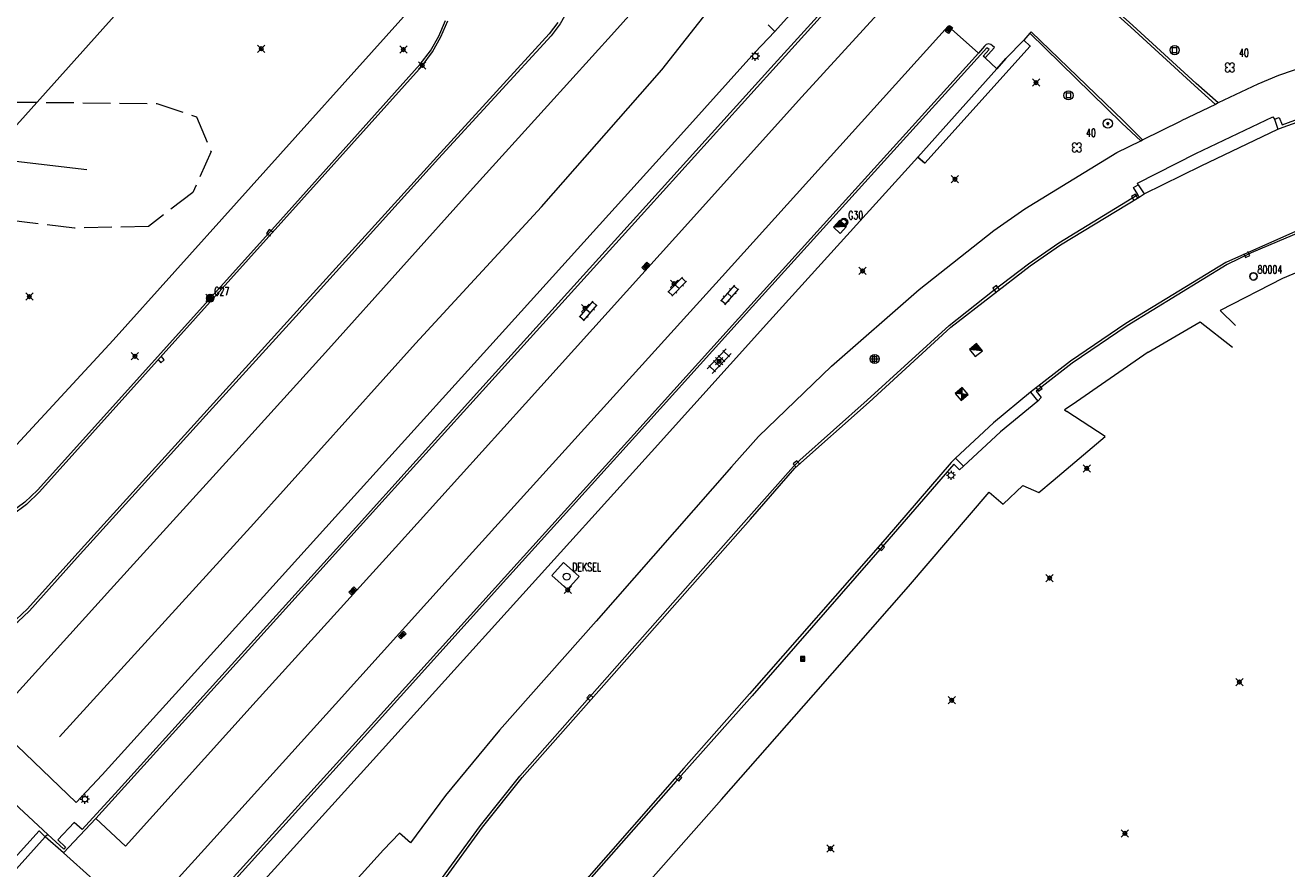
# Model space of a CAD drawing. Header units: metres. Extents: x 113132 to 113925, y 483082 to 483769.
# Tile 45 of 54: x 113794 to 113863, y 483173 to 483219. Entities that reach past the tile are written whole.
import ezdxf

# ---------------------------------------------------------------- set-up
doc = ezdxf.new("R2010")
doc.units = ezdxf.units.M
doc.header["$PDMODE"] = 35
doc.header["$PDSIZE"] = 0.2
doc.linetypes.add('TALUDLIJN', pattern=[2, 1.5, -0.5])
for name, color, linetype in [('$detailpunten', 4, 'CONTINUOUS'), ('M01_Verzgrslgpnt', 7, 'CONTINUOUS'), ('profiellijn_50m', 6, 'CONTINUOUS')]:
    doc.layers.add(name, color=color, linetype=linetype)
for name, color, linetype, lineweight in [('ASSL_as_sloot', 4, 'CONTINUOUS', 18), ('BDVK_verkeersbord', 7, 'CONTINUOUS', 18), ('BOOM_boom', 7, 'CONTINUOUS', 18), ('GPVZ_verz_grondslagpunt', 7, 'CONTINUOUS', 18), ('GSAF_gasafsluiter', 7, 'CONTINUOUS', 18), ('HEKW_hek_hekwerk', 3, 'RASTERHEK', 18), ('KKLI_kant_klinkers', 7, 'CONTINUOUS', 18), ('KLIN_klinkers', 7, 'CONTINUOUS', 18), ('KMUU_muur_kant', 1, 'CONTINUOUS', 25), ('KOLK_straatkolk', 7, 'CONTINUOUS', 18), ('KOVM_kant_overig_materiaal', 6, 'CONTINUOUS', 18), ('KTEG_kant_tegels', 7, 'CONTINUOUS', 18), ('LNTP_lantaarnpaal', 7, 'CONTINUOUS', 18), ('PLBE_paal_beton', 7, 'CONTINUOUS', 18), ('PLST_paal_staal', 7, 'CONTINUOUS', 18), ('PUOP_put_overig', 7, 'CONTINUOUS', 18), ('RPDW_rioolput_dwa', 7, 'CONTINUOUS', 18), ('RPRW_rioolput_rwa', 7, 'CONTINUOUS', 18), ('TALH_talud_hoog', 32, 'TALUDLIJN', 18), ('TGLS_tegels', 7, 'CONTINUOUS', 18), ('TKLK_trottoirkolk', 7, 'CONTINUOUS', 18)]:
    doc.layers.add(name, color=color, linetype=linetype, lineweight=lineweight)
doc.layers.add('Defpoints2', color=11, linetype='CONTINUOUS', lineweight=18, plot=False)
doc.styles.add('Romans', font='romans.shx', dxfattribs={"width": 0.7, "height": 2})
doc.linetypes.add('RASTERHEK', pattern='A,7,-1,[101,fgm.shx,S=0.5,R=0,X=0,Y=0],-2', length=10)

# ---------------------------------------------------------------- blocks, each defined once
blk = doc.blocks.new('mvpnt-flat-453')
at = {"layer": '$detailpunten', "linetype": 'Continuous'}
blk.add_point((0, 0), dxfattribs=at)
blk = doc.blocks.new('mvpnt-flat-631')
at = {"layer": '$detailpunten', "linetype": 'Continuous'}
blk.add_point((0, 0), dxfattribs=at)
blk = doc.blocks.new('mvpnt-flat-632')
at = {"layer": '$detailpunten', "linetype": 'Continuous'}
blk.add_point((0, 0), dxfattribs=at)
blk = doc.blocks.new('mvpnt-flat-633')
at = {"layer": '$detailpunten', "linetype": 'Continuous'}
blk.add_point((0, 0), dxfattribs=at)
blk = doc.blocks.new('mvpnt-flat-652')
at = {"layer": '$detailpunten', "linetype": 'Continuous'}
blk.add_point((0, 0), dxfattribs=at)
blk = doc.blocks.new('mvpnt-flat-653')
at = {"layer": '$detailpunten', "linetype": 'Continuous'}
blk.add_point((0, 0), dxfattribs=at)
blk = doc.blocks.new('mvpnt-flat-691')
at = {"layer": '$detailpunten', "linetype": 'Continuous'}
blk.add_point((0, 0), dxfattribs=at)
blk = doc.blocks.new('mvpnt-flat-692')
at = {"layer": '$detailpunten', "linetype": 'Continuous'}
blk.add_point((0, 0), dxfattribs=at)
blk = doc.blocks.new('mvpnt-flat-693')
at = {"layer": '$detailpunten', "linetype": 'Continuous'}
blk.add_point((0, 0), dxfattribs=at)
blk = doc.blocks.new('mvpnt-flat-702')
at = {"layer": '$detailpunten', "linetype": 'Continuous'}
blk.add_point((0, 0), dxfattribs=at)
blk = doc.blocks.new('mvpnt-flat-703')
at = {"layer": '$detailpunten', "linetype": 'Continuous'}
blk.add_point((0, 0), dxfattribs=at)
blk = doc.blocks.new('mvpnt-flat-704')
at = {"layer": '$detailpunten', "linetype": 'Continuous'}
blk.add_point((0, 0), dxfattribs=at)
blk = doc.blocks.new('mvpnt-flat-705')
at = {"layer": '$detailpunten', "linetype": 'Continuous'}
blk.add_point((0, 0), dxfattribs=at)
blk = doc.blocks.new('mvpnt-flat-706')
at = {"layer": '$detailpunten', "linetype": 'Continuous'}
blk.add_point((0, 0), dxfattribs=at)
blk = doc.blocks.new('mvpnt-flat-753')
at = {"layer": '$detailpunten', "linetype": 'Continuous'}
blk.add_point((0, 0), dxfattribs=at)
blk = doc.blocks.new('mvpnt-flat-754')
at = {"layer": '$detailpunten', "linetype": 'Continuous'}
blk.add_point((0, 0), dxfattribs=at)
blk = doc.blocks.new('mvpnt-flat-755')
at = {"layer": '$detailpunten', "linetype": 'Continuous'}
blk.add_point((0, 0), dxfattribs=at)
blk = doc.blocks.new('mvpnt-flat-756')
at = {"layer": '$detailpunten', "linetype": 'Continuous'}
blk.add_point((0, 0), dxfattribs=at)
blk = doc.blocks.new('mvpnt-flat-762')
at = {"layer": '$detailpunten', "linetype": 'Continuous'}
blk.add_point((0, 0), dxfattribs=at)
blk = doc.blocks.new('TKLK-flat-6')
at = {"layer": 'TKLK_trottoirkolk'}
for points in [[(0.271, -0.069), (0.082, 0.095)], [(-0.081, -0.094), (0.108, -0.257)], [(0.108, -0.257), (0.271, -0.069)]]:
    blk.add_lwpolyline(points, dxfattribs=at)
blk = doc.blocks.new('GSAF-flat-8')
at = {"layer": 'GSAF_gasafsluiter'}
for points in [[(0.125, -0.125), (0.125, 0.125), (-0.125, 0.125), (-0.125, -0.125)], [(0, -0.125), (0.125, 0), (0, 0.125), (-0.125, 0)]]:
    blk.add_lwpolyline(points, close=True, dxfattribs=at)
at = {"layer": 'GSAF_gasafsluiter', "style": 'Romans', "width": 0.7}
blk.add_text('G', height=0.15, dxfattribs=at).set_placement((-0.058, -0.071))
blk = doc.blocks.new('TKLK-flat-7')
at = {"layer": 'TKLK_trottoirkolk'}
for points in [[(0.271, -0.069), (0.082, 0.095)], [(-0.081, -0.094), (0.108, -0.257)], [(0.108, -0.257), (0.271, -0.069)]]:
    blk.add_lwpolyline(points, dxfattribs=at)
blk = doc.blocks.new('LNTP-flat-9')
at = {"layer": 'LNTP_lantaarnpaal'}
for points in [[(-0.25, 0), (-0.15, 0)], [(-0.177, 0.177), (-0.106, 0.106)], [(0, 0.25), (0, 0.15)], [(0.177, 0.177), (0.106, 0.106)], [(0.25, 0), (0.15, 0)], [(-0.177, -0.177), (-0.106, -0.106)], [(0, -0.25), (0, -0.15)], [(0.177, -0.177), (0.106, -0.106)]]:
    blk.add_lwpolyline(points, dxfattribs=at)
blk.add_circle((0, 0), 0.15, dxfattribs=at)
blk = doc.blocks.new('TKLK-flat-8')
at = {"layer": 'TKLK_trottoirkolk'}
for points in [[(-0.069, 0.27), (-0.258, 0.108)], [(-0.258, 0.108), (-0.095, -0.082)], [(0.094, 0.081), (-0.069, 0.27)]]:
    blk.add_lwpolyline(points, dxfattribs=at)
blk = doc.blocks.new('TKLK-flat-9')
at = {"layer": 'TKLK_trottoirkolk'}
for points in [[(-0.103, 0.259), (-0.269, 0.073)], [(-0.269, 0.073), (-0.083, -0.093)], [(0.083, 0.093), (-0.103, 0.259)]]:
    blk.add_lwpolyline(points, dxfattribs=at)
blk = doc.blocks.new('KLIN-flat-1')
at = {"layer": 'KLIN_klinkers'}
for p, q in [((-0.315, -0.487), (0.432, 0.387)), ((-0.087, -0.682), (0.66, 0.192)), ((0.189, 0.217), (0.246, 0.169)), ((0.4, 0.349), (0.628, 0.154)), ((-0.283, -0.449), (-0.055, -0.644)), ((-0.185, -0.219), (-0.128, -0.268)), ((0.059, -0.05), (0.287, -0.245)), ((0.116, -0.444), (0.173, -0.493)), ((0.457, -0.045), (0.514, -0.094))]:
    blk.add_line(p, q, dxfattribs=at)
blk = doc.blocks.new('KLIN-flat-2')
at = {"layer": 'KLIN_klinkers'}
for p, q in [((-0.345, -0.466), (0.456, 0.36)), ((-0.129, -0.675), (0.671, 0.151)), ((0.202, 0.205), (0.256, 0.153)), ((0.421, 0.324), (0.636, 0.115)), ((-0.31, -0.43), (-0.094, -0.639)), ((-0.198, -0.207), (-0.144, -0.259)), ((0.056, -0.053), (0.271, -0.262)), ((0.089, -0.45), (0.142, -0.502)), ((0.454, -0.074), (0.507, -0.126))]:
    blk.add_line(p, q, dxfattribs=at)
blk = doc.blocks.new('KLIN-flat-3')
at = {"layer": 'KLIN_klinkers'}
for p, q in [((0.095, 0.681), (-0.663, -0.185)), ((-0.457, 0.051), (-0.513, 0.1)), ((0.321, 0.483), (-0.437, -0.382)), ((-0.058, 0.05), (-0.284, 0.248)), ((-0.111, 0.445), (-0.168, 0.495)), ((0.288, 0.446), (0.062, 0.643)), ((0.187, 0.217), (0.131, 0.266)), ((-0.404, -0.345), (-0.63, -0.147)), ((-0.191, -0.215), (-0.248, -0.166))]:
    blk.add_line(p, q, dxfattribs=at)
blk = doc.blocks.new('TGLS-flat-7')
at = {"layer": 'TGLS_tegels'}
for points in [[(0.379, 0.674), (-0.652, -0.416)], [(0.652, 0.416), (-0.379, -0.674)], [(-0.31, 0.036), (0.053, -0.308)], [(-0.053, 0.308), (0.31, -0.036)], [(0.568, 0.237), (0.205, 0.58)], [(-0.568, -0.237), (-0.205, -0.58)]]:
    blk.add_lwpolyline(points, dxfattribs=at)
blk = doc.blocks.new('PUOP-flat-4')
at = {"layer": 'PUOP_put_overig'}
blk.add_circle((0, 0), 0.188, dxfattribs=at)
at = {"layer": 'PUOP_put_overig', "style": 'Romans', "width": 0.7}
blk.add_attdef('OMSCHRIJVING', (0.3, 0.3), '', height=0.45, dxfattribs=at)
blk = doc.blocks.new('KOLK-flat-14')
at = {"layer": 'KOLK_straatkolk'}
for p, q in [((-0.21, -0.077), (0.065, 0.214)), ((-0.139, -0.075), (0.067, 0.143)), ((-0.103, -0.109), (0.103, 0.109)), ((-0.067, -0.143), (0.139, 0.075)), ((0.21, 0.077), (-0.065, -0.214)), ((0.065, 0.214), (0.21, 0.077)), ((-0.065, -0.214), (-0.21, -0.077))]:
    blk.add_line(p, q, dxfattribs=at)
blk = doc.blocks.new('KOLK-flat-15')
at = {"layer": 'KOLK_straatkolk'}
for p, q in [((-0.212, -0.071), (0.07, 0.212)), ((-0.141, -0.071), (0.07, 0.142)), ((-0.106, -0.106), (0.106, 0.106)), ((-0.07, -0.142), (0.141, 0.071)), ((0.212, 0.071), (-0.07, -0.212)), ((0.07, 0.212), (0.212, 0.071)), ((-0.07, -0.212), (-0.212, -0.071))]:
    blk.add_line(p, q, dxfattribs=at)
blk = doc.blocks.new('LNTP-flat-13')
at = {"layer": 'LNTP_lantaarnpaal'}
for points in [[(-0.25, 0), (-0.15, 0)], [(-0.177, 0.177), (-0.106, 0.106)], [(0, 0.25), (0, 0.15)], [(0.177, 0.177), (0.106, 0.106)], [(0.25, 0), (0.15, 0)], [(-0.177, -0.177), (-0.106, -0.106)], [(0, -0.25), (0, -0.15)], [(0.177, -0.177), (0.106, -0.106)]]:
    blk.add_lwpolyline(points, dxfattribs=at)
blk.add_circle((0, 0), 0.15, dxfattribs=at)
blk = doc.blocks.new('KOLK-flat-17')
at = {"layer": 'KOLK_straatkolk'}
for p, q in [((-0.208, -0.081), (0.06, 0.215)), ((-0.138, -0.078), (0.063, 0.145)), ((-0.101, -0.111), (0.101, 0.111)), ((-0.063, -0.145), (0.138, 0.078)), ((0.208, 0.081), (-0.06, -0.215)), ((0.06, 0.215), (0.208, 0.081)), ((-0.06, -0.215), (-0.208, -0.081))]:
    blk.add_line(p, q, dxfattribs=at)
blk = doc.blocks.new('TKLK-flat-12')
at = {"layer": 'TKLK_trottoirkolk'}
for points in [[(0.253, -0.118), (0.098, 0.078)], [(-0.097, -0.078), (0.058, -0.273)], [(0.058, -0.273), (0.253, -0.118)]]:
    blk.add_lwpolyline(points, dxfattribs=at)
blk = doc.blocks.new('TKLK-flat-13')
at = {"layer": 'TKLK_trottoirkolk'}
for points in [[(0.218, -0.175), (0.114, 0.052)], [(-0.113, -0.052), (-0.009, -0.279)], [(-0.009, -0.279), (0.218, -0.175)]]:
    blk.add_lwpolyline(points, dxfattribs=at)
blk = doc.blocks.new('RPRW-flat-1')
at = {"layer": 'RPRW_rioolput_rwa'}
for points in [[(-0.02, 0.353), (-0.353, -0.02), (0.02, -0.353), (0.353, 0.02), (-0.02, 0.353)], [(0.353, 0.02), (-0.353, -0.02)], [(-0.282, -0.016), (0.017, 0.32)], [(-0.212, -0.012), (0.054, 0.286)], [(-0.141, -0.008), (0.092, 0.253)], [(-0.071, -0.004), (0.129, 0.22)], [(0.166, 0.187), (0, 0)], [(0.071, 0.004), (0.204, 0.153)], [(0.141, 0.008), (0.241, 0.12)], [(0.212, 0.012), (0.278, 0.087)], [(0.282, 0.016), (0.316, 0.054)]]:
    blk.add_lwpolyline(points, dxfattribs=at)
blk = doc.blocks.new('PLST-flat-2')
at = {"layer": 'PLST_paal_staal'}
blk.add_lwpolyline([(-0.125, -0.125), (0.125, -0.125), (0.125, 0.125), (-0.125, 0.125), (-0.125, -0.125)], dxfattribs=at)
blk.add_circle((0, 0), 0.25, dxfattribs=at)
blk = doc.blocks.new('PLST-flat-4')
at = {"layer": 'PLST_paal_staal'}
blk.add_lwpolyline([(-0.125, -0.125), (0.125, -0.125), (0.125, 0.125), (-0.125, 0.125), (-0.125, -0.125)], dxfattribs=at)
blk.add_circle((0, 0), 0.25, dxfattribs=at)
blk = doc.blocks.new('BDVK-flat-13')
at = {"layer": 'BDVK_verkeersbord'}
for points in [[(-0.062, 0), (0.062, 0)], [(-0.057, 0.025), (0.057, 0.025)], [(-0.038, 0.05), (0.038, 0.05)], [(-0.057, -0.025), (0.057, -0.025)], [(-0.038, -0.05), (0.038, -0.05)]]:
    blk.add_lwpolyline(points, dxfattribs=at)
for radius in [0.25, 0.0625]:
    blk.add_circle((0, 0), radius, dxfattribs=at)
blk = doc.blocks.new('BOOM-flat-55')
at = {"layer": 'BOOM_boom'}
for centre, start, end in [((-0.125, 0.125), 0, 270), ((-0.125, -0.125), 90, 0), ((0.125, 0.125), 270, 180), ((0.125, -0.125), 180, 90)]:
    blk.add_arc(centre, 0.125, start, end, dxfattribs=at)
at = {"layer": 'BOOM_boom', "style": 'Romans', "width": 0.7}
for tag, p in [('STAMDIAMETER', (0.5, 0.575)), ('KRUINDIAMETER', (0.5, -0.175)), ('SOORT', (0.5, -0.875))]:
    blk.add_attdef(tag, p, '', height=0.45, dxfattribs=at)
blk = doc.blocks.new('BOOM-flat-56')
at = {"layer": 'BOOM_boom'}
for centre, start, end in [((-0.125, 0.125), 0, 270), ((-0.125, -0.125), 90, 0), ((0.125, 0.125), 270, 180), ((0.125, -0.125), 180, 90)]:
    blk.add_arc(centre, 0.125, start, end, dxfattribs=at)
at = {"layer": 'BOOM_boom', "style": 'Romans', "width": 0.7}
for tag, p in [('STAMDIAMETER', (0.5, 0.575)), ('KRUINDIAMETER', (0.5, -0.175)), ('SOORT', (0.5, -0.875))]:
    blk.add_attdef(tag, p, '', height=0.45, dxfattribs=at)
blk = doc.blocks.new('RPRW-flat-3')
at = {"layer": 'RPRW_rioolput_rwa'}
for points in [[(0.037, 0.352), (-0.352, 0.037), (-0.037, -0.352), (0.352, -0.037), (0.037, 0.352)], [(0.352, -0.037), (-0.352, 0.037)], [(-0.281, 0.029), (0.068, 0.313)], [(-0.211, 0.022), (0.1, 0.274)], [(-0.141, 0.015), (0.131, 0.235)], [(-0.07, 0.007), (0.163, 0.196)], [(0.194, 0.157), (0, 0)], [(0.07, -0.007), (0.226, 0.119)], [(0.141, -0.015), (0.257, 0.08)], [(0.211, -0.022), (0.289, 0.041)], [(0.281, -0.029), (0.32, 0.002)]]:
    blk.add_lwpolyline(points, dxfattribs=at)
blk = doc.blocks.new('RPDW-flat-2')
at = {"layer": 'RPDW_rioolput_dwa'}
for points in [[(0.027, 0.353), (-0.353, 0.027), (-0.027, -0.353), (0.353, -0.027), (0.027, 0.353)], [(0.353, -0.027), (-0.353, 0.027)], [(-0.282, 0.022), (0.022, 0.282)], [(-0.212, 0.016), (0.016, 0.212)], [(-0.141, 0.011), (0.011, 0.141)], [(-0.071, 0.005), (0.005, 0.071)], [(0.027, 0.353), (-0.027, -0.353)], [(-0.022, -0.282), (0.282, -0.022)], [(-0.016, -0.212), (0.212, -0.016)], [(-0.011, -0.141), (0.141, -0.011)], [(-0.005, -0.071), (0.071, -0.005)]]:
    blk.add_lwpolyline(points, dxfattribs=at)
blk = doc.blocks.new('KOLK-flat-20')
at = {"layer": 'KOLK_straatkolk'}
for p, q in [((-0.196, -0.108), (0.031, 0.221)), ((0.044, 0.152), (-0.126, -0.095)), ((0.085, 0.124), (-0.085, -0.124)), ((0.126, 0.095), (-0.044, -0.152)), ((0.196, 0.108), (-0.031, -0.221)), ((0.031, 0.221), (0.196, 0.108)), ((-0.031, -0.221), (-0.196, -0.108))]:
    blk.add_line(p, q, dxfattribs=at)
blk = doc.blocks.new('TKLK-flat-18')
at = {"layer": 'TKLK_trottoirkolk'}
for points in [[(-0.015, 0.278), (-0.232, 0.156)], [(-0.232, 0.156), (-0.109, -0.062)], [(0.108, 0.061), (-0.015, 0.278)]]:
    blk.add_lwpolyline(points, dxfattribs=at)
blk = doc.blocks.new('TKLK-flat-19')
at = {"layer": 'TKLK_trottoirkolk'}
for points in [[(-0.046, 0.275), (-0.248, 0.129)], [(-0.248, 0.129), (-0.101, -0.074)], [(0.101, 0.073), (-0.046, 0.275)]]:
    blk.add_lwpolyline(points, dxfattribs=at)
blk = doc.blocks.new('GPON-flat-11')
at = {"layer": 'M01_Verzgrslgpnt', "color": 7}
blk.add_circle((0, 0), 0.2, dxfattribs=at)
at = {"layer": 'M01_Verzgrslgpnt', "color": 7, "style": 'Romans', "width": 0.7}
for tag, p in [('PNUM', (0.225, 0.15)), ('OMSCHRIJVING', (0.225, -0.5))]:
    blk.add_attdef(tag, p, '', height=0.45, dxfattribs=at)
blk = doc.blocks.new('PLBE-flat-7')
at = {"layer": 'PLBE_paal_beton'}
for points in [[(-0.25, 0), (0.25, 0)], [(-0.125, -0.125), (0.125, -0.125), (0.125, 0.125), (-0.125, 0.125), (-0.125, -0.125)], [(0, -0.25), (0, 0.25)]]:
    blk.add_lwpolyline(points, dxfattribs=at)
blk.add_circle((0, 0), 0.25, dxfattribs=at)
blk = doc.blocks.new('LNTP-flat-19')
at = {"layer": 'LNTP_lantaarnpaal'}
for points in [[(-0.25, 0), (-0.15, 0)], [(-0.177, 0.177), (-0.106, 0.106)], [(0, 0.25), (0, 0.15)], [(0.177, 0.177), (0.106, 0.106)], [(0.25, 0), (0.15, 0)], [(-0.177, -0.177), (-0.106, -0.106)], [(0, -0.25), (0, -0.15)], [(0.177, -0.177), (0.106, -0.106)]]:
    blk.add_lwpolyline(points, dxfattribs=at)
blk.add_circle((0, 0), 0.15, dxfattribs=at)
blk = doc.blocks.new('GPON-flat-13')
at = {"layer": 'M01_Verzgrslgpnt', "color": 7}
blk.add_circle((0, 0), 0.2, dxfattribs=at)
at = {"layer": 'M01_Verzgrslgpnt', "color": 7, "style": 'Romans', "width": 0.7}
for tag, p in [('PNUM', (0.225, 0.15)), ('OMSCHRIJVING', (0.225, -0.5))]:
    blk.add_attdef(tag, p, '', height=0.45, dxfattribs=at)
blk = doc.blocks.new('TKLK-flat-35')
at = {"layer": 'TKLK_trottoirkolk'}
for points in [[(0.253, -0.118), (0.098, 0.078)], [(-0.097, -0.078), (0.058, -0.273)], [(0.058, -0.273), (0.253, -0.118)]]:
    blk.add_lwpolyline(points, dxfattribs=at)
blk = doc.blocks.new('TKLK-flat-36')
at = {"layer": 'TKLK_trottoirkolk'}
for points in [[(-0.143, 0.239), (-0.278, 0.03)], [(-0.278, 0.03), (-0.067, -0.105)], [(0.067, 0.105), (-0.143, 0.239)]]:
    blk.add_lwpolyline(points, dxfattribs=at)
blk = doc.blocks.new('GPVZ-flat-8')
at = {"layer": 'M01_Verzgrslgpnt', "color": 7}
blk.add_circle((0, 0), 0.2, dxfattribs=at)
at = {"layer": 'M01_Verzgrslgpnt', "color": 1}
blk.add_circle((0, 0), 0.1, dxfattribs=at)
at = {"layer": 'M01_Verzgrslgpnt', "color": 7, "style": 'Romans', "width": 0.7}
for tag, p in [('PNUM', (0.225, 0.15)), ('OMSCHRIJVING', (0.225, -0.5))]:
    blk.add_attdef(tag, p, '', height=0.45, dxfattribs=at)
blk = doc.blocks.new('PUNT-flat-4')
at = {"layer": 'GPVZ_verz_grondslagpunt'}
blk.add_circle((0, 0), 0.15, dxfattribs=at)
at = {"layer": 'GPVZ_verz_grondslagpunt', "style": 'Romans', "width": 0.7}
blk.add_attdef('OMSCHRIJVING', (0.3, 0.3), '', height=0.45, dxfattribs=at)
blk = doc.blocks.new('PUNT-flat-7')
at = {"layer": 'GPVZ_verz_grondslagpunt'}
blk.add_circle((0, 0), 0.15, dxfattribs=at)
at = {"layer": 'GPVZ_verz_grondslagpunt', "style": 'Romans', "width": 0.7}
blk.add_attdef('OMSCHRIJVING', (0.3, 0.3), '', height=0.45, dxfattribs=at)

msp = doc.modelspace()

# ---------------------------------------------------------------- linework, layer by layer
at = {"layer": 'ASSL_as_sloot'}
msp.add_polyline3d([(113751.158, 483237.976, 0), (113758.838, 483231.176, 0), (113767.616, 483223.428, 0), (113772.853, 483218.942, 0), (113780.602, 483214.498, 0), (113790.481, 483211.539, 0), (113797.151, 483210.752, 0)], dxfattribs=at)
at = {"layer": 'Defpoints2'}
msp.add_polyline3d([(113823.154, 483189.32, 0), (113824.004, 483188.554, 0), (113823.366, 483187.846, 0), (113822.516, 483188.613, 0), (113823.154, 483189.32, 0)], dxfattribs=at)
at = {"layer": 'HEKW_hek_hekwerk'}
msp.add_polyline3d([(113795.658, 483179.816, 0), (113806.253, 483191.46, 0), (113815.076, 483201.263, 0), (113821.952, 483208.719, 0), (113828.516, 483216.199, 0), (113831.207, 483219.608, 0)], dxfattribs=at)
at = {"layer": 'KKLI_kant_klinkers'}
for points in [[(113827.723, 483208.638, 0), (113834.566, 483216.199, 0), (113842.148, 483224.593, 0), (113845.185, 483224.688, 0), (113845.478, 483225.03, 0), (113844.919, 483225.514, 0)], [(113858.698, 483214.311, 0), (113857.552, 483215.337, 0), (113854.078, 483218.519, 0), (113846.087, 483225.708, 0)], [(113829.248, 483207.064, 0), (113836.141, 483214.73, 0), (113841.659, 483220.766, 0), (113845.185, 483224.688, 0)], [(113815.432, 483216.419, 0), (113815.996, 483217.18, 0), (113816.466, 483218.002, 0), (113816.835, 483218.875, 0)], [(113822.84, 483218.777, 0), (113822.359, 483218.156, 0), (113816.231, 483211.447, 0)], [(113845.786, 483217.098, 0), (113844.122, 483218.576, 0), (113831.793, 483204.928, 0)], [(113854.731, 483212.37, 0), (113853.679, 483213.411, 0), (113848.653, 483218.271, 0), (113848.583, 483218.19, 0), (113848.254, 483217.81, 0)], [(113854.813, 483209.43, 0), (113857.931, 483210.963, 0), (113862.111, 483212.958, 0), (113862.4, 483213.065, 0), (113865.196, 483214.069, 0), (113868.036, 483215.036, 0), (113870.888, 483215.959, 0), (113874.252, 483216.792, 0), (113885.181, 483218.342, 0)], [(113846.783, 483216.252, 0), (113846.137, 483216.851, 0), (113846.649, 483217.416, 0), (113846.538, 483217.512, 0), (113846.444, 483217.586, 0), (113846.327, 483217.609, 0), (113846.203, 483217.571, 0), (113846.114, 483217.478, 0), (113845.786, 483217.098, 0), (113833.36, 483203.38, 0)], [(113815.432, 483216.419, 0), (113794.569, 483193.177, 0), (113793.864, 483192.494, 0), (113793.077, 483191.908, 0), (113792.22, 483191.429, 0), (113791.331, 483191.072, 0), (113790.405, 483190.829, 0), (113789.455, 483190.706, 0)], [(113858.698, 483214.311, 0), (113856.829, 483213.409, 0)], [(113886.477, 483212.953, 0), (113879.516, 483211.961, 0), (113873.779, 483210.972, 0), (113871.501, 483210.461, 0), (113867.537, 483209.15, 0), (113864.535, 483208.026, 0), (113859.261, 483205.686, 0), (113853.809, 483202.359, 0), (113850.797, 483200.312, 0), (113848.606, 483198.611, 0), (113846.596, 483196.944, 0), (113844.53, 483195.014, 0), (113844.296, 483194.784, 0)], [(113854.731, 483212.37, 0), (113856.829, 483213.409, 0)], [(113861.913, 483213.498, 0), (113862.111, 483212.958, 0)], [(113808.432, 483202.834, 0), (113816.231, 483211.447, 0)], [(113854.486, 483209.932, 0), (113854.813, 483209.43, 0)], [(113839.809, 483198.072, 0), (113844.274, 483202.159, 0), (113848.595, 483205.507, 0), (113850.249, 483206.649, 0), (113854.55, 483209.257, 0), (113854.813, 483209.43, 0)], [(113789.077, 483162.631, 0), (113794.701, 483168.815, 0), (113797.496, 483172.045, 0), (113795.876, 483173.486, 0), (113797.636, 483175.368, 0), (113804.788, 483183.247, 0), (113812.565, 483191.875, 0), (113817.688, 483197.548, 0), (113827.723, 483208.638, 0)], [(113797.636, 483175.368, 0), (113799.266, 483173.858, 0), (113806.39, 483181.759, 0), (113813.979, 483190.144, 0), (113821.078, 483198.001, 0), (113829.248, 483207.064, 0)], [(113806.6, 483152.303, 0), (113801.01, 483157.311, 0), (113799.778, 483158.424, 0), (113796.671, 483161.183, 0), (113794.816, 483162.853, 0), (113794.841, 483164.077, 0), (113795.047, 483164.294, 0), (113803.566, 483173.692, 0), (113810.714, 483181.608, 0), (113818.186, 483189.89, 0), (113825.511, 483197.972, 0), (113831.793, 483204.928, 0)], [(113795.047, 483164.294, 0), (113798.165, 483164.445, 0), (113804.996, 483171.988, 0), (113812.176, 483179.911, 0), (113819.935, 483188.51, 0), (113826.975, 483196.305, 0), (113833.36, 483203.38, 0)], [(113778.165, 483194.045, 0), (113784.819, 483188.177, 0), (113786.889, 483186.309, 0), (113787.614, 483185.798, 0), (113788.417, 483185.422, 0), (113789.274, 483185.192, 0), (113790.158, 483185.116, 0), (113791, 483185.188, 0), (113791.819, 483185.399, 0), (113792.591, 483185.744, 0), (113793.295, 483186.213, 0), (113793.911, 483186.793, 0), (113796.507, 483189.68, 0), (113803.541, 483197.426, 0), (113808.432, 483202.834, 0)], [(113848.606, 483198.611, 0), (113849.007, 483198.122, 0), (113846.979, 483196.448, 0), (113844.967, 483194.582, 0), (113844.53, 483195.014, 0)], [(113805.365, 483132.137, 0), (113806.6, 483139.171, 0), (113807.496, 483144.116, 0), (113808.273, 483148.41, 0), (113809.091, 483152.913, 0), (113809.545, 483155.071, 0), (113810.096, 483157.206, 0), (113810.291, 483157.879, 0), (113810.495, 483158.55, 0), (113810.897, 483159.779, 0), (113811.331, 483160.997, 0), (113812.259, 483163.589, 0), (113813.455, 483166.33, 0), (113815.04, 483169.41, 0), (113816.46, 483171.769, 0), (113818.726, 483174.891, 0), (113820.885, 483177.598, 0), (113826.176, 483183.579, 0), (113833.349, 483191.698, 0), (113835.771, 483194.468, 0), (113839.809, 483198.072, 0)], [(113844.296, 483194.784, 0), (113840.691, 483190.594, 0), (113833.295, 483182.156, 0), (113829.717, 483178.103, 0), (113824.171, 483171.785, 0), (113822.04, 483168.991, 0), (113820.669, 483166.771, 0), (113818.949, 483163.205, 0), (113817.86, 483160.28, 0), (113817.302, 483158.442, 0), (113817.298, 483157.144, 0), (113817.784, 483155.438, 0), (113818.033, 483154.673, 0)], [(113795.876, 483173.486, 0), (113794.883, 483174.369, 0)]]:
    msp.add_polyline3d(points, dxfattribs=at)
at = {"layer": 'KMUU_muur_kant'}
for points in [[(113839.274, 483224.126, 0), (113839.633, 483223.827, 0), (113834.67, 483218.293, 0), (113834.308, 483218.643, 0)], [(113848.254, 483217.81, 0), (113847.276, 483216.808, 0), (113846.783, 483216.252, 0), (113842.462, 483211.436, 0), (113842.857, 483211.103, 0)], [(113848.254, 483217.81, 0), (113848.6, 483217.493, 0), (113842.857, 483211.103, 0)], [(113780.67, 483159.367, 0), (113786.301, 483165.577, 0), (113792.015, 483171.898, 0), (113794.545, 483174.683, 0), (113794.883, 483174.369, 0), (113790.617, 483169.613, 0), (113786.464, 483165.023, 0), (113781.406, 483159.417, 0)]]:
    msp.add_polyline3d(points, dxfattribs=at)
at = {"layer": 'KOVM_kant_overig_materiaal'}
for points in [[(113810.066, 483237.561, 0), (113810.112, 483236.818, 0), (113810.315, 483236.101, 0), (113810.54, 483235.643, 0), (113810.829, 483235.223, 0), (113811.176, 483234.85, 0), (113815.853, 483230.654, 0), (113822.574, 483224.527, 0), (113823.02, 483223.925, 0), (113823.368, 483223.261, 0), (113823.609, 483222.552, 0), (113823.738, 483221.813, 0), (113823.747, 483220.998, 0), (113823.62, 483220.193, 0), (113823.36, 483219.42, 0), (113822.974, 483218.702, 0), (113822.473, 483218.059, 0), (113816.334, 483211.353, 0)], [(113858.844, 483214.393, 0), (113857.651, 483215.454, 0), (113854.189, 483218.612, 0), (113846.193, 483225.81, 0), (113845.611, 483226.332, 0)], [(113827.629, 483208.765, 0), (113834.456, 483216.298, 0), (113842.07, 483224.709, 0), (113845.132, 483224.823, 0), (113845.289, 483225.017, 0), (113844.841, 483225.407, 0), (113844.919, 483225.514, 0)], [(113815.33, 483216.501, 0), (113815.888, 483217.238, 0), (113816.351, 483218.037, 0), (113816.714, 483218.887, 0)], [(113861.913, 483213.498, 0), (113862.171, 483213.601, 0), (113862.348, 483213.204, 0), (113865.154, 483214.225, 0), (113867.039, 483214.871, 0), (113868.008, 483215.181, 0), (113870.856, 483216.081, 0), (113871.828, 483216.363, 0), (113872.771, 483216.615, 0), (113874.224, 483216.935, 0), (113882.155, 483218.053, 0), (113885.128, 483218.473, 0)], [(113854.631, 483212.317, 0), (113853.6, 483213.291, 0), (113848.583, 483218.19, 0)], [(113846.137, 483216.851, 0), (113846.028, 483216.949, 0), (113846.357, 483217.311, 0), (113846.231, 483217.398, 0), (113833.457, 483203.288, 0)], [(113815.33, 483216.501, 0), (113807.717, 483207.998, 0), (113800.529, 483200.014, 0), (113794.458, 483193.28, 0), (113793.777, 483192.616, 0), (113793.016, 483192.045, 0), (113792.189, 483191.576, 0), (113791.306, 483191.216, 0), (113790.383, 483190.971, 0), (113789.437, 483190.846, 0)], [(113808.545, 483202.751, 0), (113816.334, 483211.353, 0)], [(113839.703, 483198.177, 0), (113844.186, 483202.249, 0), (113846.535, 483204.133, 0), (113848.515, 483205.614, 0), (113850.163, 483206.756, 0), (113854.476, 483209.391, 0), (113854.228, 483209.771, 0)], [(113827.629, 483208.765, 0), (113818.581, 483198.738, 0), (113811.633, 483191.037, 0), (113804.692, 483183.369, 0), (113798.886, 483176.93, 0), (113796.892, 483174.772, 0), (113796.46, 483175.154, 0), (113795.564, 483174.195, 0), (113795.987, 483173.795, 0), (113795.901, 483173.694, 0), (113795.033, 483174.492, 0)], [(113864.755, 483207.47, 0), (113864.458, 483207.363, 0), (113864.31, 483207.765, 0), (113860.642, 483206.224, 0), (113859.347, 483205.572, 0), (113853.887, 483202.226, 0), (113850.885, 483200.199, 0), (113848.92, 483198.675, 0), (113849.193, 483198.324, 0), (113849.007, 483198.122, 0)], [(113799.778, 483158.424, 0), (113799.864, 483158.54, 0), (113796.995, 483161.112, 0), (113796.754, 483161.321, 0), (113795.01, 483162.863, 0), (113795.564, 483162.867, 0), (113795.577, 483164.162, 0), (113798.21, 483164.286, 0), (113805.118, 483171.885, 0), (113812.28, 483179.825, 0), (113820.042, 483188.427, 0), (113827.079, 483196.218, 0), (113833.457, 483203.288, 0)], [(113778.058, 483193.95, 0), (113784.695, 483188.076, 0), (113786.783, 483186.203, 0), (113787.528, 483185.679, 0), (113788.352, 483185.292, 0), (113789.232, 483185.054, 0), (113790.139, 483184.973, 0), (113791.009, 483185.044, 0), (113791.856, 483185.258, 0), (113792.654, 483185.611, 0), (113793.383, 483186.092, 0), (113794.022, 483186.688, 0), (113796.623, 483189.594, 0), (113803.635, 483197.341, 0), (113808.545, 483202.751, 0)], [(113805.207, 483132.137, 0), (113806.455, 483139.181, 0), (113807.324, 483143.974, 0), (113806.722, 483144.081, 0), (113807.542, 483148.497, 0), (113808.366, 483153.03, 0), (113808.961, 483152.932, 0), (113809.413, 483155.08, 0), (113809.955, 483157.206, 0), (113810.534, 483159.14, 0), (113811.189, 483161.051, 0), (113812.156, 483163.661, 0), (113813.296, 483166.331, 0), (113814.917, 483169.49, 0), (113816.35, 483171.87, 0), (113818.615, 483174.984, 0), (113820.768, 483177.673, 0), (113826.075, 483183.699, 0), (113833.263, 483191.817, 0), (113835.684, 483194.569, 0), (113836.036, 483194.901, 0), (113839.703, 483198.177, 0)], [(113844.427, 483194.688, 0), (113840.661, 483190.319, 0), (113833.429, 483182.063, 0), (113829.274, 483177.375, 0), (113824.262, 483171.689, 0), (113822.163, 483168.936, 0), (113820.786, 483166.719, 0), (113819.06, 483163.127, 0), (113817.985, 483160.239, 0), (113817.453, 483158.392, 0), (113817.481, 483157.135, 0), (113817.897, 483155.502, 0), (113818.151, 483154.819, 0)], [(113844.967, 483194.582, 0), (113844.752, 483194.381, 0), (113844.427, 483194.689, 0)], [(113795.033, 483174.492, 0), (113794.883, 483174.369, 0)]]:
    msp.add_polyline3d(points, dxfattribs=at)
at = {"layer": 'KTEG_kant_tegels'}
for points in [[(113822.284, 483214.229, 0), (113825.929, 483218.273, 0), (113829.396, 483222.165, 0), (113828.141, 483223.252, 0), (113833.653, 483229.419, 0), (113839.737, 483223.968, 0), (113839.633, 483223.827, 0)], [(113815.071, 483219.819, 0), (113805.308, 483208.939, 0), (113798.584, 483201.444, 0), (113790.655, 483192.893, 0)], [(113870.455, 483218.634, 0), (113869.247, 483218.261, 0), (113867.52, 483217.717, 0), (113862.136, 483215.882, 0), (113861.018, 483215.408, 0), (113858.844, 483214.393, 0), (113858.698, 483214.311, 0)], [(113834.67, 483218.293, 0), (113833.574, 483217.144, 0)], [(113829.377, 483212.462, 0), (113833.574, 483217.144, 0)], [(113822.284, 483214.229, 0), (113818.224, 483209.757, 0)], [(113854.55, 483209.257, 0), (113854.476, 483209.391, 0), (113854.228, 483209.771, 0), (113854.486, 483209.932, 0), (113854.442, 483210.022, 0), (113857.636, 483211.632, 0), (113861.837, 483213.639, 0), (113861.913, 483213.498, 0)], [(113829.377, 483212.462, 0), (113817.923, 483199.799, 0), (113810.693, 483191.794, 0), (113804.238, 483184.646, 0), (113797.983, 483177.745, 0), (113796.576, 483176.232, 0), (113791.934, 483180.676, 0), (113798.445, 483187.852, 0), (113805.287, 483195.386, 0), (113810.34, 483200.955, 0)], [(113837.767, 483200.028, 0), (113842.546, 483204.218, 0), (113846.608, 483207.427, 0), (113848.313, 483208.621, 0), (113853.324, 483211.679, 0), (113854.631, 483212.317, 0), (113854.731, 483212.37, 0)], [(113842.462, 483211.436, 0), (113834.381, 483202.507, 0)], [(113884.694, 483210.403, 0), (113879.779, 483209.434, 0), (113871.622, 483207.783, 0), (113867.9, 483206.524, 0), (113865.426, 483205.838, 0), (113865.332, 483206.073, 0), (113862.352, 483204.821, 0)], [(113810.34, 483200.955, 0), (113818.224, 483209.757, 0)], [(113862.352, 483204.821, 0), (113858.95, 483203.07, 0), (113859.791, 483202.256, 0)], [(113802.613, 483167.318, 0), (113804.948, 483169.927, 0), (113812.768, 483178.563, 0), (113820.584, 483187.214, 0), (113827.943, 483195.358, 0), (113834.381, 483202.507, 0)], [(113855.03, 483200.792, 0), (113857.867, 483202.456, 0), (113859.626, 483201.067, 0)], [(113855.03, 483200.792, 0), (113850.884, 483197.933, 0), (113850.471, 483197.648, 0), (113850.601, 483197.563, 0)], [(113837.767, 483200.028, 0), (113833.784, 483196.199, 0), (113832.314, 483194.542, 0), (113824.933, 483186.133, 0), (113819.664, 483180.182, 0), (113816.713, 483176.622, 0), (113814.812, 483174.04, 0), (113814.208, 483174.564, 0), (113813.33, 483173.654, 0), (113806.148, 483165.703, 0), (113801.618, 483160.602, 0), (113800.072, 483158.735, 0)], [(113824.382, 483164.531, 0), (113825.129, 483165.823, 0), (113823.691, 483166.67, 0), (113824.767, 483168.294, 0), (113827.645, 483171.723, 0), (113831.764, 483176.403, 0), (113836.78, 483182.111, 0), (113841.957, 483188.021, 0), (113846.357, 483193.158, 0), (113847.12, 483192.506, 0), (113848.198, 483193.529, 0), (113849.073, 483193.143, 0), (113849.846, 483193.802, 0), (113852.679, 483196.201, 0), (113850.601, 483197.563, 0)], [(113795.033, 483174.492, 0), (113790.273, 483178.883, 0), (113784.235, 483172.215, 0), (113777.009, 483164.28, 0), (113772.183, 483159, 0), (113771.898, 483158.729, 0), (113773.023, 483157.687, 0)]]:
    msp.add_polyline3d(points, dxfattribs=at)
at = {"layer": 'profiellijn_50m'}
msp.add_line((113760.586, 483176.63), (113814.047, 483236.325), dxfattribs=at)
at = {"layer": 'TALH_talud_hoog'}
msp.add_polyline3d([(113753.164, 483240.043, 0), (113760.748, 483233.507, 0), (113769.825, 483225.748, 0), (113774.897, 483221.304, 0), (113781.723, 483217.212, 0), (113790.941, 483214.461, 0), (113800.972, 483214.36, 0), (113803.132, 483213.631, 0), (113803.926, 483211.738, 0), (113802.929, 483209.509, 0), (113800.508, 483207.656, 0), (113796.478, 483207.559, 0), (113789.642, 483208.392, 0), (113778.629, 483211.949, 0)], dxfattribs=at)

# ---------------------------------------------------------------- block references
at = {"layer": 'Defpoints2'}
for name, p in [('KOLK-flat-20', (113844.167, 483218.402)), ('mvpnt-flat-652', (113806.661, 483217.347)), ('mvpnt-flat-632', (113814.415, 483217.3)), ('LNTP-flat-19', (113833.604, 483216.943)), ('PLST-flat-2', (113856.473, 483217.271)), ('mvpnt-flat-631', (113815.442, 483216.433)), ('mvpnt-flat-691', (113848.916, 483215.498)), ('PLST-flat-4', (113850.686, 483214.803)), ('BDVK-flat-13', (113852.833, 483213.27)), ('mvpnt-flat-692', (113844.496, 483210.226)), ('TKLK-flat-18', (113854.352, 483209.136)), ('TKLK-flat-36', (113807.235, 483207.245)), ('RPRW-flat-1', (113838.222, 483207.626)), ('PUNT-flat-4', (113838.42, 483207.896)), ('TKLK-flat-13', (113860.353, 483206.237)), ('KOLK-flat-17', (113827.629, 483205.493)), ('mvpnt-flat-693', (113839.46, 483205.227)), ('KLIN-flat-2', (113829.18, 483204.527)), ('mvpnt-flat-755', (113829.18, 483204.527)), ('mvpnt-flat-653', (113794.019, 483203.826)), ('KLIN-flat-3', (113832.369, 483203.77)), ('TKLK-flat-19', (113846.809, 483204.16)), ('mvpnt-flat-453', (113803.848, 483203.755)), ('PUNT-flat-7', (113803.848, 483203.755)), ('KLIN-flat-1', (113824.327, 483203.194)), ('mvpnt-flat-756', (113824.327, 483203.194)), ('RPRW-flat-3', (113845.64, 483200.914)), ('mvpnt-flat-633', (113799.777, 483200.577)), ('TKLK-flat-35', (113801.124, 483200.489)), ('TGLS-flat-7', (113831.634, 483200.303)), ('PLBE-flat-7', (113840.114, 483200.425)), ('mvpnt-flat-754', (113831.634, 483200.303)), ('RPDW-flat-2', (113844.865, 483198.521)), ('TKLK-flat-12', (113848.998, 483198.941)), ('TKLK-flat-8', (113835.934, 483194.608)), ('LNTP-flat-9', (113844.281, 483194.082)), ('mvpnt-flat-762', (113851.687, 483194.46)), ('TKLK-flat-7', (113840.376, 483190.229)), ('mvpnt-flat-704', (113849.66, 483188.472)), ('KOLK-flat-14', (113811.645, 483187.783)), ('mvpnt-flat-753', (113823.382, 483187.832)), ('KOLK-flat-15', (113814.355, 483185.369)), ('GSAF-flat-8', (113836.192, 483184.076)), ('mvpnt-flat-705', (113860.009, 483182.803)), ('TKLK-flat-9', (113824.69, 483181.866)), ('mvpnt-flat-703', (113844.325, 483181.814)), ('TKLK-flat-6', (113829.338, 483177.663)), ('LNTP-flat-13', (113797.048, 483176.417)), ('mvpnt-flat-706', (113853.763, 483174.554)), ('mvpnt-flat-702', (113837.703, 483173.726))]:
    msp.add_blockref(name, p, dxfattribs=at)
for name, p, values in [('BOOM-flat-56', (113859.482, 483216.324), {'STAMDIAMETER': '40'}), ('BOOM-flat-55', (113851.142, 483211.961), {'STAMDIAMETER': '40'}), ('GPON-flat-13', (113838.447, 483207.89), {'PNUM': 'G30'}), ('GPON-flat-11', (113860.772, 483204.931), {'PNUM': '80004'}), ('GPVZ-flat-8', (113803.876, 483203.744), {'PNUM': 'G27'}), ('PUOP-flat-4', (113823.317, 483188.554), {'OMSCHRIJVING': 'DEKSEL'})]:
    msp.add_blockref(name, p, dxfattribs=at).add_auto_attribs(values)

doc.saveas('drawing.dxf')
